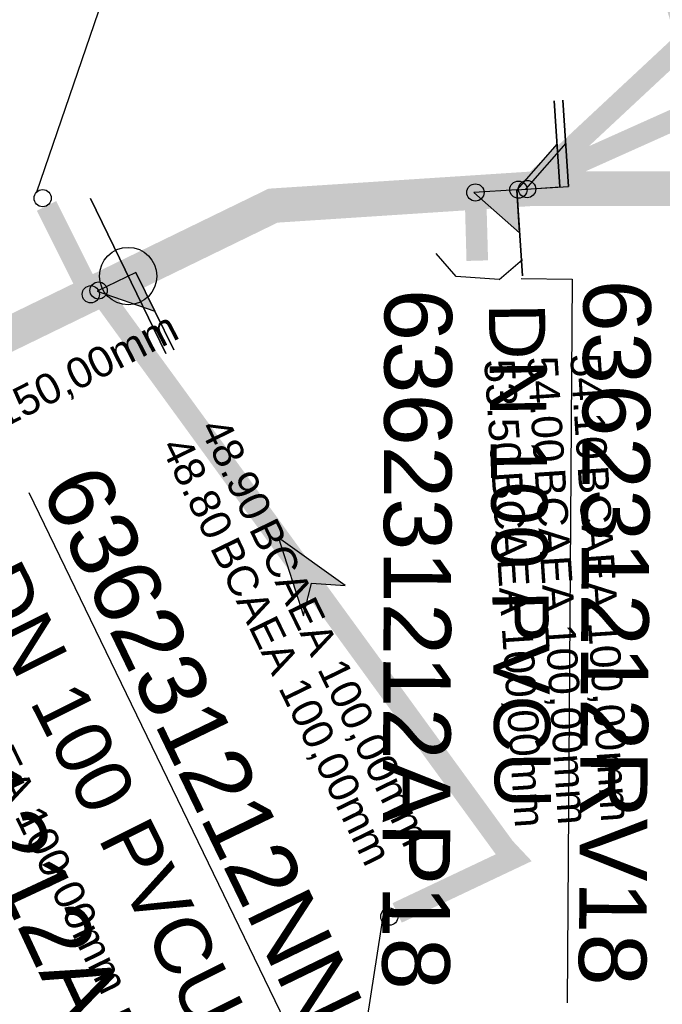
# Model space of a CAD drawing. Extents: x 356718 to 357658, y 5762241 to 5762615.
# Tile 79 of 157: x 357129.38 to 357136.83, y 5762383.57 to 5762394.99. Entities that reach past the tile are written whole.
import ezdxf
from ezdxf.enums import TextEntityAlignment as Align

# ---------------------------------------------------------------- set-up
doc = ezdxf.new("R2010")
doc.units = 0
doc.header["$MEASUREMENT"] = 0
doc.linetypes.add('AUSGEZOGEN', pattern=[0])
doc.linetypes.add('GESTRICHELT2', pattern=[4, 2, -2])
doc.layers.get('0').update_dxf_attribs({"linetype": 'AUSGEZOGEN'})
for name, color, linetype, true_color in [('111_00131_Symbol', 7, 'AUSGEZOGEN', 0x000000), ('114_00133_Schachtnummer', 7, 'AUSGEZOGEN', 0x000000), ('121_10374_Haltungen_Regenwasser', 5, 'GESTRICHELT2', 0x0000ff), ('121_10397_Haltungen_Regenwasser', 5, 'GESTRICHELT2', 0x0000ff), ('123_00137_Fliessrichtungspfeil', 7, 'AUSGEZOGEN', 0x000000), ('124_10626_Standard__Laenge____1', 7, 'AUSGEZOGEN', 0x000000), ('141_10868_Stutzen__141_', 7, 'AUSGEZOGEN', 0x000000)]:
    doc.layers.add(name, color=color, linetype=linetype, true_color=true_color)
doc.styles.add('ARIAL', font='arial.ttf', dxfattribs={"height": 1.5})
doc.styles.get("Standard").update_dxf_attribs({"font": 'arial.ttf', "height": 1})

# ---------------------------------------------------------------- blocks, each defined once
blk = doc.blocks.new('F00')
at = {"color": 0}
blk.add_circle((0, 0), 0.1, dxfattribs=at)
blk = doc.blocks.new('TEILSTRECKE_E')
at = {"color": 0, "linetype": 'AUSGEZOGEN'}
for points in [[(0, 0.25), (-0.25, 0.5)], [(0, 0.25), (0, -0.25)], [(0, -0.25), (-0.25, -0.5)]]:
    blk.add_lwpolyline(points, dxfattribs=at)
blk = doc.blocks.new('FLI')
at = {"color": 0, "linetype": 'AUSGEZOGEN'}
blk.add_lwpolyline([(-0.4, 0), (-0.9, -0.6), (0.9, 0), (-0.9, 0.6), (-0.4, 0)], close=True, dxfattribs=at)
at = {"color": 0}
for points in [[(-0.4, 0), (0.9, 0), (-0.9, 0.6)], [(-0.9, -0.6), (0.9, 0), (-0.4, 0)]]:
    blk.add_solid(points, dxfattribs=at)

msp = doc.modelspace()

# ---------------------------------------------------------------- linework, layer by layer
at = {"layer": '114_00133_Schachtnummer', "color": 18, "linetype": 'AUSGEZOGEN', "true_color": 0x000000}
for points in [[(357129.579, 5762392.993), (357131.819, 5762399.534), (357123.364, 5762399.534)], [(357135.193, 5762391.988), (357135.784, 5762391.98), (357135.726, 5762383.588)], [(357133.602, 5762384.663), (357133.173, 5762381.892), (357129.493, 5762389.504)]]:
    msp.add_lwpolyline(points, dxfattribs=at)
at = {"layer": '121_10374_Haltungen_Regenwasser', "color": 5, "linetype": 'GESTRICHELT2', "true_color": 0x0000ff, "const_width": 0.4}
msp.add_lwpolyline([(357162.972, 5762354.752), (357149.979, 5762383.838), (357139.462, 5762393.032), (357135.319, 5762393.03), (357132.318, 5762392.834), (357114.79, 5762384.301), (357108.506, 5762382.581), (357102.486, 5762382.581), (357086.508, 5762392.745)], dxfattribs=at)
at = {"layer": '121_10397_Haltungen_Regenwasser', "color": 5, "linetype": 'GESTRICHELT2', "true_color": 0x0000ff, "const_width": 0.25}
for points in [[(357133.591, 5762406.151), (357133.591, 5762406.151), (357133.867, 5762405.674), (357137.345, 5762393.999), (357135.254, 5762393.061)], [(357146.718, 5762403.205), (357146.718, 5762403.205), (357138.561, 5762396.105), (357135.336, 5762393.094)], [(357129.693, 5762392.832), (357130.161, 5762391.895)], [(357134.686, 5762392.196), (357134.667, 5762392.887)], [(357133.757, 5762384.63), (357135.108, 5762385.27), (357135, 5762385.385), (357130.355, 5762391.769)]]:
    msp.add_lwpolyline(points, dxfattribs=at)
at = {"layer": '141_10868_Stutzen__141_', "color": 18, "linetype": 'AUSGEZOGEN', "true_color": 0x000000}
for points in [[(357135.743, 5762393.058), (357135.678, 5762394.056)], [(357135.644, 5762393.051), (357135.579, 5762394.049)], [(357135.644, 5762393.051), (357135.611, 5762393.55), (357135.145, 5762393.019)], [(357135.743, 5762393.058), (357135.711, 5762393.557), (357135.245, 5762393.025)], [(357131.077, 5762391.118), (357130.201, 5762392.916)], [(357135.145, 5762393.019), (357134.646, 5762392.986), (357135.177, 5762392.52)], [(357135.145, 5762393.019), (357135.21, 5762392.021)], [(357130.729, 5762392.06), (357130.28, 5762391.842), (357130.948, 5762391.611)], [(357130.729, 5762392.06), (357131.167, 5762391.161)]]:
    msp.add_lwpolyline(points, close=True, dxfattribs=at)
at = {"layer": '141_10868_Stutzen__141_', "color": 18, "true_color": 0x000000}
msp.add_circle((357130.639, 5762392.017), 0.333, dxfattribs=at)
for points in [[(357135.644, 5762393.051), (357135.611, 5762393.55), (357135.145, 5762393.019)], [(357135.743, 5762393.058), (357135.711, 5762393.557), (357135.245, 5762393.025)], [(357135.145, 5762393.019), (357134.646, 5762392.986), (357135.177, 5762392.52)], [(357130.729, 5762392.06), (357130.28, 5762391.842), (357130.948, 5762391.611)]]:
    msp.add_solid(points, dxfattribs=at)

# ---------------------------------------------------------------- block references
at = {"layer": '111_00131_Symbol', "color": 18, "true_color": 0x000000}
for name, p, rotation in [('F00', (357134.664, 5762392.987), 3.700000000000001), ('F00', (357135.163, 5762393.02), 3.700000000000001), ('F00', (357135.263, 5762393.026), 3.700000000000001), ('TEILSTRECKE_E', (357134.692, 5762391.995), 266), ('F00', (357130.206, 5762391.806), 26), ('F00', (357130.296, 5762391.85), 26)]:
    msp.add_blockref(name, p, dxfattribs=dict(at, rotation=rotation))
for p in [(357129.648, 5762392.921), (357133.667, 5762384.587)]:
    msp.add_blockref('F00', p, dxfattribs=at)
at = {"layer": '123_00137_Fliessrichtungspfeil', "color": 18, "true_color": 0x000000, "xscale": 0.5, "yscale": 0.5, "zscale": 0.5, "rotation": 126}
msp.add_blockref('FLI', (357132.648, 5762388.617), dxfattribs=at)

# ---------------------------------------------------------------- texts
at = {"layer": '114_00133_Schachtnummer', "color": 18, "true_color": 0x000000, "style": 'ARIAL'}
for s, rotation, p in [('636231212RV18', 269.6, (357136.7, 5762391.974)), ('636231212AP18', 269.8, (357134.394, 5762391.868)), ('636231212NN17', 295.8, (357130.318, 5762389.903)), ('636231212AP17', 295, (357127.996, 5762389.226))]:
    msp.add_text(s, height=0.78136, rotation=rotation, dxfattribs=at).set_placement(p, align=Align.TOP_LEFT)
at = {"layer": '124_10626_Standard__Laenge____1', "color": 18, "true_color": 0x000000, "style": 'ARIAL'}
for rotation, p in [(270.7, (357135.471, 5762391.709)), (296.6, (357129.373, 5762388.773))]:
    msp.add_text('DN 100 PVCU', height=0.65113, rotation=rotation, dxfattribs=at).set_placement(p, align=Align.TOP_LEFT)
at = {"layer": '141_10868_Stutzen__141_', "color": 18, "true_color": 0x000000}
for s, rotation, p in [('BCAAA 150,00mm', 27.1, (357127.407, 5762389.732)), ('BCAEA 100,00mm', 273.8, (357135.203, 5762389.766)), ('BCAEA 100,00mm', 273.8, (357135.702, 5762389.799)), ('BCAEA 100,00mm', 273.8, (357136.201, 5762389.831)), ('BCAEA 100,00mm', 296, (357132.35, 5762389.242)), ('BCAEA 100,00mm', 296, (357131.9, 5762389.023)), ('BCAEA 100,00mm', 296, (357128.843, 5762387.535))]:
    msp.add_text(s, height=0.35326, rotation=rotation, dxfattribs=at).set_placement(p, align=Align.TOP_LEFT)
for s, rotation, p in [('53.50', 273.8, (357135.199, 5762389.834)), ('54.00', 273.8, (357135.697, 5762389.867)), ('54.10', 273.8, (357136.196, 5762389.899)), ('48.90', 296, (357132.32, 5762389.303)), ('48.80', 296, (357131.871, 5762389.085))]:
    msp.add_text(s, height=0.3533, rotation=rotation, dxfattribs=at).set_placement(p, align=Align.TOP_RIGHT)

doc.saveas('drawing.dxf')
